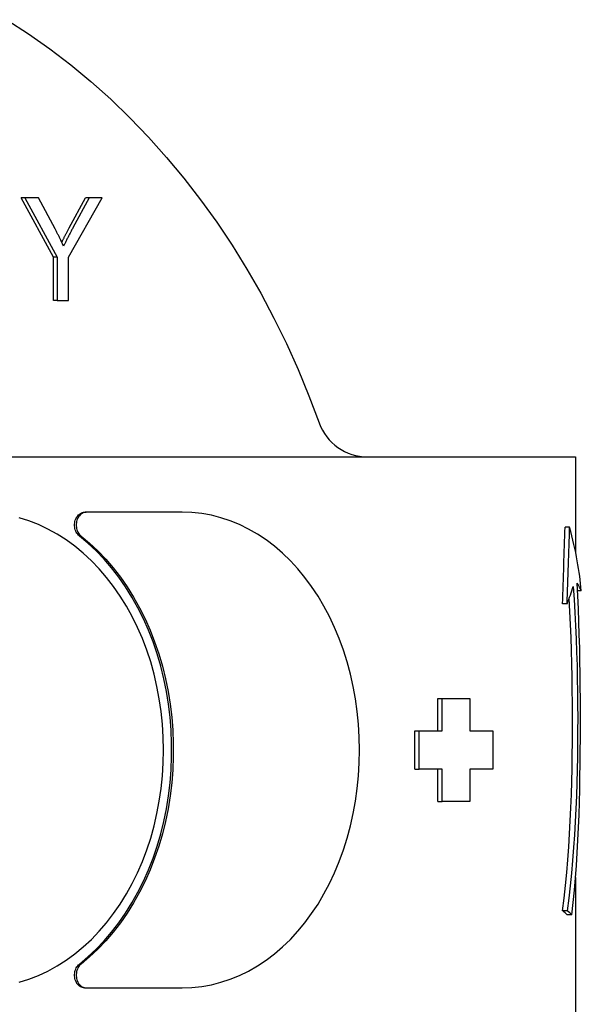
# Model space of a CAD drawing. Header units: millimetres. Extents: x 200 to 469, y 44 to 425.
# Tile 6 of 11: x 317 to 339, y 383 to 422. Entities that reach past the tile are written whole.
import ezdxf

# ---------------------------------------------------------------- set-up
doc = ezdxf.new("R2010")
doc.units = ezdxf.units.MM
doc.layers.add('Detail', color=2, linetype='Continuous')

msp = doc.modelspace()

# ---------------------------------------------------------------- linework, layer by layer
at = {"layer": 'Detail'}
for p, q in [((318.283, 412.518), (317.019, 414.823)), ((317.163, 414.823), (317.019, 414.823)), ((317.69, 414.823), (317.163, 414.823)), ((317.163, 414.823), (318.426, 412.518)), ((318.337, 413.616), (317.69, 414.823)), ((318.861, 412.518), (320.17, 414.823)), ((318.885, 413.647), (319.522, 414.823)), ((319.665, 414.823), (319.028, 413.647)), ((319.665, 414.823), (319.522, 414.823)), ((320.17, 414.823), (319.665, 414.823)), ((318.283, 410.823), (318.283, 412.518)), ((318.426, 412.518), (318.283, 412.518)), ((318.426, 412.518), (318.426, 410.823)), ((318.861, 410.823), (318.861, 412.518)), ((318.426, 410.823), (318.283, 410.823)), ((318.426, 410.823), (318.861, 410.823)), ((284.458, 404.745), (328.146, 404.745)), ((329.974, 404.745), (331.718, 404.745)), ((331.718, 404.745), (335.832, 404.745)), ((335.832, 404.745), (338.591, 404.745)), ((338.591, 404.745), (338.591, 401.046)), ((319.487, 402.595), (319.551, 402.595)), ((323.285, 402.595), (319.551, 402.595)), ((338.361, 402.017), (338.181, 402.017)), ((338.815, 399.539), (338.666, 399.539)), ((338.263, 399.027), (338.087, 399.027)), ((333.232, 394.095), (333.232, 395.345)), ((333.232, 395.345), (333.406, 395.345)), ((333.406, 394.095), (333.406, 395.345)), ((333.406, 395.345), (334.479, 395.345)), ((334.479, 395.345), (334.479, 394.095)), ((332.333, 394.095), (332.507, 394.095)), ((332.333, 392.595), (332.333, 394.095)), ((332.507, 394.095), (333.406, 394.095)), ((332.507, 392.595), (332.507, 394.095)), ((334.479, 394.095), (335.368, 394.095)), ((335.368, 394.095), (335.368, 392.595)), ((332.333, 392.595), (332.507, 392.595)), ((333.406, 392.595), (332.507, 392.595)), ((333.232, 391.345), (333.232, 392.595)), ((333.406, 391.345), (333.406, 392.595)), ((334.479, 392.595), (334.479, 391.345)), ((335.368, 392.595), (334.479, 392.595)), ((333.232, 391.345), (333.406, 391.345)), ((334.479, 391.345), (333.406, 391.345)), ((338.591, 388.382), (338.591, 382.245)), ((338.266, 387.095), (338.089, 387.095)), ((338.45, 386.939), (338.265, 386.939)), ((319.487, 384.095), (319.551, 384.095)), ((319.551, 384.095), (323.285, 384.095))]:
    msp.add_line(p, q, dxfattribs=at)
at = {"layer": 'Detail', "flags": 128}
for points in [[(316.466, 421.748), (317.311, 421.2), (318.139, 420.615), (318.947, 419.995), (319.736, 419.34), (320.505, 418.651), (321.251, 417.93), (321.975, 417.177), (322.676, 416.393), (323.352, 415.58), (324.003, 414.738), (324.628, 413.869), (325.227, 412.973), (325.798, 412.052), (326.34, 411.108), (326.855, 410.14), (327.339, 409.152), (327.794, 408.143), (328.219, 407.115), (328.613, 406.07)], [(318.671, 412.939), (318.658, 412.968), (318.645, 412.997), (318.632, 413.026), (318.619, 413.054), (318.605, 413.083), (318.592, 413.112), (318.579, 413.14), (318.565, 413.169), (318.551, 413.197), (318.538, 413.226), (318.524, 413.254), (318.51, 413.282), (318.496, 413.31), (318.482, 413.338), (318.468, 413.366), (318.453, 413.394), (318.439, 413.422), (318.425, 413.45), (318.41, 413.478), (318.396, 413.506), (318.381, 413.533), (318.366, 413.561), (318.351, 413.589), (318.337, 413.616)], [(318.601, 413.093), (318.611, 413.114), (318.622, 413.135), (318.633, 413.157), (318.643, 413.178), (318.654, 413.2), (318.665, 413.222), (318.676, 413.245), (318.688, 413.267), (318.699, 413.289), (318.711, 413.312), (318.722, 413.335), (318.734, 413.358), (318.746, 413.381), (318.758, 413.404), (318.77, 413.428), (318.782, 413.452), (318.795, 413.475), (318.807, 413.499), (318.82, 413.524), (318.833, 413.548), (318.845, 413.572), (318.858, 413.597), (318.872, 413.622), (318.885, 413.647)], [(319.028, 413.647), (319.013, 413.618), (318.998, 413.589), (318.982, 413.56), (318.967, 413.53), (318.952, 413.501), (318.936, 413.472), (318.921, 413.443), (318.906, 413.413), (318.891, 413.384), (318.876, 413.355), (318.861, 413.325), (318.846, 413.296), (318.831, 413.267), (318.816, 413.237), (318.801, 413.208), (318.787, 413.178), (318.772, 413.148), (318.757, 413.119), (318.743, 413.089), (318.728, 413.059), (318.714, 413.029), (318.699, 412.999), (318.685, 412.969), (318.671, 412.939)], [(328.146, 404.743), (328.173, 404.743), (328.2, 404.743), (328.227, 404.743), (328.254, 404.743), (328.281, 404.743), (328.309, 404.744), (328.336, 404.744), (328.363, 404.744), (328.39, 404.744), (328.417, 404.744), (328.444, 404.744), (328.471, 404.744), (328.498, 404.744), (328.525, 404.744), (328.552, 404.745), (328.579, 404.745), (328.606, 404.745), (328.633, 404.745), (328.66, 404.745), (328.687, 404.746), (328.714, 404.746), (328.741, 404.746), (328.767, 404.746), (328.794, 404.747)], [(328.795, 404.749), (328.85, 404.749), (328.902, 404.75), (328.953, 404.75), (329.003, 404.75), (329.052, 404.751), (329.1, 404.751), (329.148, 404.751), (329.197, 404.751), (329.246, 404.751), (329.297, 404.751), (329.349, 404.75), (329.403, 404.75), (329.455, 404.75), (329.507, 404.749), (329.557, 404.749), (329.606, 404.748), (329.654, 404.748), (329.701, 404.747), (329.748, 404.747), (329.794, 404.746), (329.839, 404.746), (329.885, 404.746), (329.929, 404.745), (329.974, 404.745)], [(319.285, 401.668), (319.251, 401.699), (319.219, 401.734), (319.19, 401.774), (319.165, 401.817), (319.144, 401.863), (319.126, 401.912), (319.113, 401.964), (319.104, 402.016), (319.1, 402.07), (319.1, 402.124), (319.105, 402.178), (319.114, 402.231), (319.127, 402.282), (319.145, 402.331), (319.167, 402.377), (319.192, 402.42), (319.221, 402.459), (319.253, 402.494), (319.288, 402.524), (319.325, 402.549), (319.364, 402.569), (319.404, 402.584), (319.446, 402.592), (319.487, 402.595)], [(319.551, 402.595), (319.509, 402.592), (319.467, 402.584), (319.427, 402.569), (319.388, 402.549), (319.351, 402.524), (319.316, 402.494), (319.284, 402.459), (319.255, 402.42), (319.23, 402.377), (319.208, 402.331), (319.19, 402.282), (319.177, 402.231), (319.168, 402.178), (319.163, 402.124), (319.163, 402.07), (319.167, 402.016), (319.176, 401.964), (319.189, 401.912), (319.207, 401.863), (319.228, 401.817), (319.253, 401.774), (319.282, 401.734), (319.314, 401.699), (319.349, 401.668)], [(323.285, 384.095), (323.666, 384.109), (324.044, 384.15), (324.42, 384.217), (324.792, 384.312), (325.158, 384.432), (325.518, 384.58), (325.871, 384.752), (326.216, 384.95), (326.552, 385.173), (326.877, 385.419), (327.192, 385.689), (327.495, 385.981), (327.784, 386.295), (328.061, 386.63), (328.323, 386.984), (328.57, 387.357), (328.802, 387.747), (329.017, 388.154), (329.216, 388.576), (329.397, 389.013), (329.561, 389.461), (329.706, 389.922), (329.833, 390.392), (329.94, 390.871), (330.029, 391.357), (330.098, 391.849), (330.148, 392.345), (330.177, 392.845), (330.187, 393.345), (330.177, 393.846), (330.148, 394.345), (330.098, 394.842), (330.029, 395.334), (329.94, 395.82), (329.833, 396.299), (329.706, 396.769), (329.561, 397.229), (329.397, 397.678), (329.216, 398.114), (329.017, 398.536), (328.802, 398.943), (328.57, 399.334), (328.323, 399.707), (328.061, 400.061), (327.784, 400.395), (327.495, 400.709), (327.192, 401.001), (326.877, 401.271), (326.552, 401.518), (326.216, 401.74), (325.871, 401.938), (325.518, 402.111), (325.158, 402.258), (324.792, 402.379), (324.42, 402.473), (324.044, 402.541), (323.666, 402.582), (323.285, 402.595)], [(316.936, 384.312), (317.317, 384.432), (317.692, 384.58), (318.06, 384.752), (318.419, 384.95), (318.769, 385.173), (319.108, 385.419), (319.436, 385.689), (319.752, 385.981), (320.054, 386.295), (320.342, 386.63), (320.616, 386.984), (320.873, 387.357), (321.115, 387.747), (321.34, 388.154), (321.547, 388.576), (321.736, 389.013), (321.907, 389.461), (322.059, 389.922), (322.191, 390.392), (322.303, 390.871), (322.396, 391.357), (322.468, 391.849), (322.52, 392.345), (322.551, 392.845), (322.561, 393.345), (322.551, 393.846), (322.52, 394.345), (322.468, 394.842), (322.396, 395.334), (322.303, 395.82), (322.191, 396.299), (322.059, 396.769), (321.907, 397.229), (321.736, 397.678), (321.547, 398.114), (321.34, 398.536), (321.115, 398.943), (320.873, 399.334), (320.616, 399.707), (320.342, 400.061), (320.054, 400.395), (319.752, 400.709), (319.436, 401.001), (319.108, 401.271), (318.769, 401.518), (318.419, 401.74), (318.06, 401.938), (317.692, 402.111), (317.317, 402.258), (316.936, 402.379)], [(319.285, 385.022), (319.618, 385.3), (319.939, 385.6), (320.247, 385.921), (320.54, 386.263), (320.819, 386.624), (321.083, 387.003), (321.331, 387.4), (321.562, 387.814), (321.776, 388.242), (321.972, 388.685), (322.15, 389.14), (322.309, 389.607), (322.45, 390.085), (322.57, 390.571), (322.672, 391.065), (322.753, 391.565), (322.814, 392.07), (322.855, 392.579), (322.875, 393.09), (322.875, 393.601), (322.855, 394.112), (322.814, 394.62), (322.753, 395.125), (322.672, 395.626), (322.57, 396.12), (322.45, 396.606), (322.309, 397.083), (322.15, 397.55), (321.972, 398.006), (321.776, 398.448), (321.562, 398.877), (321.331, 399.29), (321.083, 399.687), (320.819, 400.067), (320.54, 400.428), (320.247, 400.77), (319.939, 401.091), (319.618, 401.391), (319.285, 401.668)], [(319.349, 401.668), (319.682, 401.391), (320.002, 401.091), (320.31, 400.77), (320.604, 400.428), (320.883, 400.067), (321.147, 399.687), (321.395, 399.29), (321.626, 398.877), (321.84, 398.448), (322.036, 398.006), (322.214, 397.55), (322.374, 397.083), (322.514, 396.606), (322.635, 396.12), (322.736, 395.626), (322.817, 395.125), (322.879, 394.62), (322.919, 394.112), (322.94, 393.601), (322.94, 393.09), (322.919, 392.579), (322.879, 392.07), (322.817, 391.565), (322.736, 391.065), (322.635, 390.571), (322.514, 390.085), (322.374, 389.607), (322.214, 389.14), (322.036, 388.685), (321.84, 388.242), (321.626, 387.814), (321.395, 387.4), (321.147, 387.003), (320.883, 386.624), (320.604, 386.263), (320.31, 385.921), (320.002, 385.6), (319.682, 385.3), (319.349, 385.022)], [(338.45, 386.939), (338.503, 387.414), (338.55, 387.893), (338.591, 388.375), (338.627, 388.86), (338.657, 389.346), (338.684, 389.836), (338.706, 390.327), (338.725, 390.82), (338.741, 391.315), (338.754, 391.811), (338.763, 392.309), (338.771, 392.808), (338.776, 393.307), (338.779, 393.806), (338.78, 394.306), (338.78, 394.806), (338.779, 395.308), (338.775, 395.811), (338.769, 396.315), (338.761, 396.82), (338.751, 397.325), (338.737, 397.829), (338.721, 398.333), (338.701, 398.836), (338.677, 399.337), (338.648, 399.837)], [(338.499, 399.709), (338.536, 399.199), (338.567, 398.688), (338.593, 398.176), (338.615, 397.664), (338.633, 397.15), (338.648, 396.637), (338.659, 396.125), (338.666, 395.614), (338.671, 395.104), (338.673, 394.597), (338.672, 394.091), (338.668, 393.584), (338.662, 393.077), (338.652, 392.571), (338.639, 392.065), (338.623, 391.559), (338.603, 391.055), (338.578, 390.552), (338.549, 390.051), (338.516, 389.552), (338.478, 389.055), (338.434, 388.561), (338.385, 388.069), (338.329, 387.58), (338.266, 387.095)], [(338.089, 387.095), (338.15, 387.587), (338.204, 388.082), (338.251, 388.58), (338.293, 389.081), (338.329, 389.583), (338.36, 390.088), (338.386, 390.595), (338.408, 391.103), (338.427, 391.612), (338.441, 392.121), (338.453, 392.631), (338.461, 393.141), (338.466, 393.65), (338.469, 394.158), (338.47, 394.665), (338.468, 395.173), (338.463, 395.681), (338.456, 396.191), (338.446, 396.701), (338.433, 397.21), (338.416, 397.72), (338.396, 398.228), (338.371, 398.735), (338.342, 399.241)], [(319.487, 384.095), (319.446, 384.098), (319.404, 384.107), (319.364, 384.121), (319.325, 384.141), (319.288, 384.167), (319.253, 384.197), (319.221, 384.232), (319.192, 384.271), (319.167, 384.314), (319.145, 384.36), (319.127, 384.409), (319.114, 384.46), (319.105, 384.513), (319.1, 384.566), (319.1, 384.62), (319.104, 384.674), (319.113, 384.727), (319.126, 384.778), (319.144, 384.827), (319.165, 384.874), (319.19, 384.917), (319.219, 384.956), (319.251, 384.992), (319.285, 385.022)], [(319.349, 385.022), (319.314, 384.992), (319.282, 384.956), (319.253, 384.917), (319.228, 384.874), (319.207, 384.827), (319.189, 384.778), (319.176, 384.727), (319.167, 384.674), (319.163, 384.62), (319.163, 384.566), (319.168, 384.513), (319.177, 384.46), (319.19, 384.409), (319.208, 384.36), (319.23, 384.314), (319.255, 384.271), (319.284, 384.232), (319.316, 384.197), (319.351, 384.167), (319.388, 384.141), (319.427, 384.121), (319.467, 384.107), (319.509, 384.098), (319.551, 384.095)]]:
    msp.add_lwpolyline(points, dxfattribs=at)
at = {"layer": 'Detail'}
msp.add_arc((330.495, 406.745), 2, 199.7353, 270, dxfattribs=at)
for centre, major_axis, ratio, start_param, end_param in [((329.091, 330.357), (7.799, 116.16), 0.046699, 5.348023, 5.380325), ((329.091, 330.357), (8.004, 119.217), 0.046699, 5.329356, 5.360382), ((329.091, 410.596), (8.862, -14.04), 0.289551, 0.50388, 0.745174), ((329.091, 402.241), (-9.734, 2.966), 0.188323, 3.272698, 3.398169), ((329.091, 392.87), (9.2, 10.292), 0.313681, 5.599608, 5.680021), ((329.091, 388.945), (9.489, -2.645), 0.175511, 0.311835, 0.375389), ((329.091, 388.945), (-9.738, 2.714), 0.175511, 3.474705, 3.535684)]:
    msp.add_ellipse(centre, major_axis=major_axis, ratio=ratio, start_param=start_param, end_param=end_param, dxfattribs=at)

doc.saveas('drawing.dxf')
